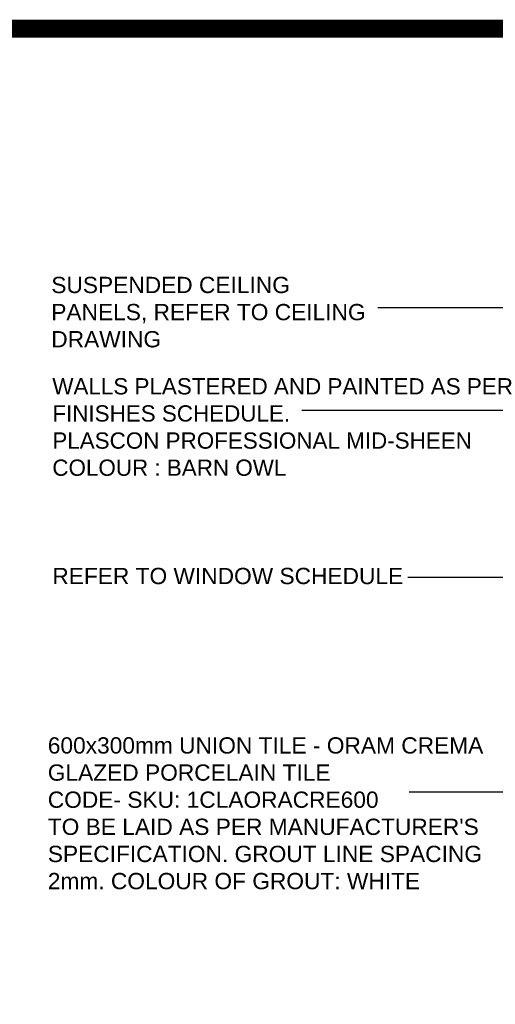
# Model space of a CAD drawing. Header units: millimetres. Extents: x -115474967 to 444143, y -74377 to 241828222.
# Tile 232 of 256: x -52365 to -49732, y 248691 to 254136. Entities that reach past the tile are written whole.
import ezdxf

# ---------------------------------------------------------------- set-up
doc = ezdxf.new("R2010")
doc.units = ezdxf.units.MM
doc.header["$MEASUREMENT"] = 0
doc.layers.add('01-1 Notes', color=7, linetype='Continuous')
doc.layers.add('DIMS-20', color=9, linetype='Continuous')
doc.layers.add('0_cons_01', color=40, linetype='Continuous', lineweight=0, plot=False)
doc.styles.add('ARIAL', font='arial.ttf')
doc.styles.add('DIMS', font='simplex.shx')
doc.dimstyles.new('DIM-20', dxfattribs={"dimscale": 4, "dimtxt": 10, "dimasz": 8, "dimexe": 10, "dimexo": 5, "dimgap": 4, "dimtad": 1, "dimdec": 0, "dimrnd": 5, "dimdsep": 46, "dimtxsty": 'DIMS', "dimblk": 'ARCHTICK', "dimcen": 25, "dimdle": 10, "dimclrd": 9, "dimclre": 9, "dimclrt": 4, "dimadec": 0, "dimazin": 0, "dimtfac": 1, "dimtdec": 0, "dimtmove": 2, "dimatfit": 2, "dimfxl": 1, "dimtolj": 1, "dimtzin": 0, "dimarcsym": 0})

# ---------------------------------------------------------------- blocks, each defined once
blk = doc.blocks.new('_ArchTick')
at = {"color": 0, "linetype": 'ByBlock', "const_width": 0.15}
blk.add_lwpolyline([(-0.5, -0.5), (0.5, 0.5)], dxfattribs=at)

msp = doc.modelspace()

# ---------------------------------------------------------------- linework, layer by layer
at = {"layer": '0_cons_01', "const_width": 100}
msp.add_lwpolyline([(-52573.99192, 243166.19105), (-25602.12905, 243166.19105), (-25602.12905, 254086.48825), (-52573.99192, 254086.48825)], close=True, dxfattribs=at)

# ---------------------------------------------------------------- texts
at = {"layer": '01-1 Notes', "char_height": 90, "attachment_point": 1, "style": 'ARIAL'}
for s, insert, width in [('SUSPENDED CEILING PANELS, REFER TO CEILING DRAWING', (-52189.59452, 252714.37971), 1796.1531868), ('{\\C7;WALLS PLASTERED AND PAINTED AS PER FINISHES SCHEDULE.\\PPLASCON PROFESSIONAL MID-SHEEN \\PCOLOUR : BARN OWL}', (-52183.8278, 252153.94915), 2672.8735667), ('REFER TO WINDOW SCHEDULE', (-52183.8278, 251104.83366), 2672.8735667), ("{\\C7;600x300mm UNION TILE - ORAM CREMA GLAZED PORCELAIN TILE\\PCODE- SKU: 1CLAORACRE600 \\P\\C0;TO BE LAID AS PER MANUFACTURER'S SPECIFICATION. GROUT LINE SPACING 2mm. COLOUR OF GROUT: WHITE}", (-52208.87976, 250167.75535), 2672.8735667)]:
    msp.add_mtext(s, dxfattribs=dict(at, insert=insert, width=width))

# ---------------------------------------------------------------- leaders
at = {"layer": 'DIMS-20'}
for points in [[(-48945.62614, 252357.48515), (-48945.62614, 252543.81514), (-50382.94768, 252543.81514)], [(-48316.54422, 251974.98889), (-50802.28408, 251974.98889)], [(-47722.33173, 251051.45942), (-50216.97116, 251051.45942)], [(-47363.48871, 249864.26833), (-50209.28766, 249864.26833)]]:
    msp.add_leader(points, dimstyle='DIM-20', override={"dimtxt": 16, "dimasz": 25, "dimgap": 2}, dxfattribs=at)

doc.saveas('drawing.dxf')
